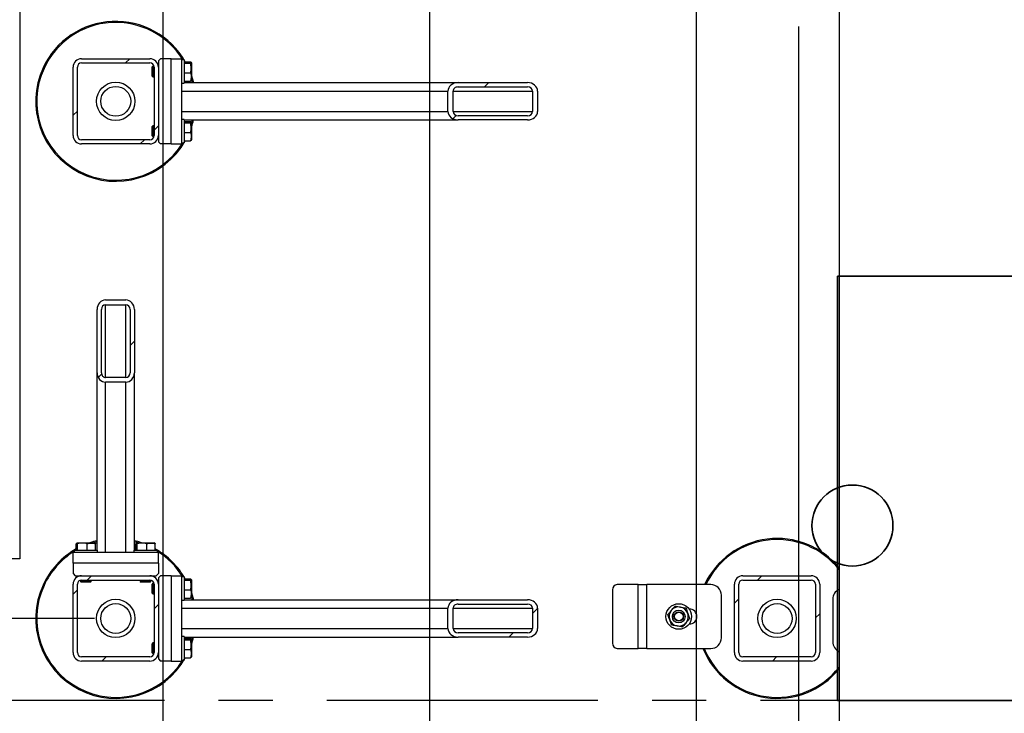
# Model space of a CAD drawing. Header units: millimetres. Extents: x 0 to 844, y 0 to 663.
# Tile 31 of 87: x 399 to 445, y 100 to 132. Entities that reach past the tile are written whole.
import ezdxf

# ---------------------------------------------------------------- set-up
doc = ezdxf.new("R2010")
doc.units = ezdxf.units.MM
doc.linetypes.add('CENTERX2', pattern=[20.32, 12.7, -2.54, 2.54, -2.54])
doc.layers.add('COTES', color=1, linetype='Continuous')
doc.layers.add('TRAIT-FINS', color=9, linetype='Continuous')
doc.layers.add('TRAIT-FORT', color=4, linetype='Continuous', lineweight=25)
doc.styles.add('SLDTEXTSTYLE0', font='TXT', dxfattribs={"width": 0.75})
doc.dimstyles.new('SLDDIMSTYLE3', dxfattribs={"dimtxt": 3, "dimasz": 2, "dimexe": 0, "dimexo": 0.0625, "dimgap": 0.75, "dimtad": 0, "dimtih": 1, "dimtoh": 1, "dimdec": 1, "dimlfac": 20, "dimrnd": 1e-09, "dimzin": 12, "dimdsep": 46, "dimtxsty": 'SLDTEXTSTYLE0', "dimsah": 1, "dimcen": 0.09, "dimadec": 0, "dimazin": 3, "dimtfac": 1, "dimtdec": 1, "dimtofl": 0, "dimtmove": 0, "dimatfit": 3, "dimfxl": 0, "dimfrac": 2, "dimtolj": 1, "dimtzin": 12, "dimarcsym": 0})

# ---------------------------------------------------------------- blocks, each defined once
blk = doc.blocks.new('_D_56')
at = {"layer": 'COTES', "color": 1}
for p, q in [((320.641, 113.852), (320.641, 104.336)), ((402.827, 104.336), (319.641, 104.336))]:
    blk.add_line(p, q, dxfattribs=at)
blk.add_solid([(320.641, 104.336), (321.141, 106.336), (320.141, 106.336)], dxfattribs=at)
at = {"layer": 'COTES', "color": 1, "char_height": 3, "attachment_point": 1, "style": 'SLDTEXTSTYLE0'}
for s, insert in [('Pieds chassis', (280.841, 105.822)), ('1349,7', (306.341, 105.822))]:
    blk.add_mtext(s, dxfattribs=dict(at, insert=insert))
blk = doc.blocks.new('_D_62')
at = {"layer": 'COTES', "color": 1}
for p, q in [((406.041, 138.953), (406.041, 51.932)), ((386.197, 52.932), (406.041, 52.932))]:
    blk.add_line(p, q, dxfattribs=at)
blk.add_solid([(406.041, 52.932), (404.041, 53.432), (404.041, 52.432)], dxfattribs=at)
at = {"layer": 'COTES', "color": 1, "char_height": 3, "attachment_point": 1, "rotation": 90, "style": 'SLDTEXTSTYLE0'}
for s, insert in [('899,1', (404.555, 41.957)), ('Base Colonne', (404.555, 13.79))]:
    blk.add_mtext(s, dxfattribs=dict(at, insert=insert))
blk = doc.blocks.new('_D_63')
at = {"layer": 'COTES', "color": 1}
for p, q in [((418.541, 151.453), (418.541, 51.932)), ((406.041, 52.932), (418.541, 52.932))]:
    blk.add_line(p, q, dxfattribs=at)
blk.add_solid([(418.541, 52.932), (416.541, 53.432), (416.541, 52.432)], dxfattribs=at)
at = {"layer": 'COTES', "color": 1, "char_height": 3, "attachment_point": 1, "rotation": 90, "style": 'SLDTEXTSTYLE0'}
for s, insert in [('1149,1', (417.055, 39.74)), ('Stacis Center', (417.055, 13.057))]:
    blk.add_mtext(s, dxfattribs=dict(at, insert=insert))
blk = doc.blocks.new('_D_64')
at = {"layer": 'COTES', "color": 1}
for p, q in [((431.041, 138.953), (431.041, 51.932)), ((418.541, 52.932), (431.041, 52.932))]:
    blk.add_line(p, q, dxfattribs=at)
blk.add_solid([(431.041, 52.932), (429.041, 53.432), (429.041, 52.432)], dxfattribs=at)
at = {"layer": 'COTES', "color": 1, "char_height": 3, "attachment_point": 1, "rotation": 90, "style": 'SLDTEXTSTYLE0'}
for s, insert in [('1399,1', (429.555, 39.74)), ('Base Colonne', (429.555, 11.574))]:
    blk.add_mtext(s, dxfattribs=dict(at, insert=insert))
blk = doc.blocks.new('_D_65')
at = {"layer": 'COTES', "color": 1}
for p, q in [((435.836, 132.087), (435.836, 51.932)), ((431.041, 52.932), (435.836, 52.932))]:
    blk.add_line(p, q, dxfattribs=at)
blk.add_solid([(435.836, 52.932), (433.836, 53.432), (433.836, 52.432)], dxfattribs=at)
at = {"layer": 'COTES', "color": 1, "char_height": 3, "attachment_point": 1, "rotation": 90, "style": 'SLDTEXTSTYLE0'}
for s, insert in [('1495', (434.35, 43.065)), ('Granit', (434.35, 29.94))]:
    blk.add_mtext(s, dxfattribs=dict(at, insert=insert))
blk = doc.blocks.new('_D_66')
at = {"layer": 'COTES', "color": 1}
for p, q in [((448.827, 163.836), (448.827, 51.932)), ((435.836, 52.932), (448.827, 52.932))]:
    blk.add_line(p, q, dxfattribs=at)
blk.add_solid([(448.827, 52.932), (446.827, 53.432), (446.827, 52.432)], dxfattribs=at)
at = {"layer": 'COTES', "color": 1, "char_height": 3, "attachment_point": 1, "rotation": 90, "style": 'SLDTEXTSTYLE0'}
for s, insert in [('1754,8', (447.341, 38.632)), ('Pieds chassis', (447.341, 13.132))]:
    blk.add_mtext(s, dxfattribs=dict(at, insert=insert))
blk = doc.blocks.new('_D_67')
at = {"layer": 'COTES', "color": 1}
for p, q in [((469.827, 180.336), (469.827, 51.932)), ((448.827, 52.932), (469.827, 52.932))]:
    blk.add_line(p, q, dxfattribs=at)
blk.add_solid([(469.827, 52.932), (467.827, 53.432), (467.827, 52.432)], dxfattribs=at)
at = {"layer": 'COTES', "color": 1, "char_height": 3, "attachment_point": 1, "rotation": 90, "style": 'SLDTEXTSTYLE0'}
for s, insert in [('2174,8', (468.341, 38.632)), ('Pieds chassis', (468.341, 13.132))]:
    blk.add_mtext(s, dxfattribs=dict(at, insert=insert))

msp = doc.modelspace()

# ---------------------------------------------------------------- hatches: boundary and pattern name
at = {"layer": 'TRAIT-FINS'}
h = msp.add_hatch(dxfattribs=at)
h.set_pattern_fill('ANSI31', color=9, angle=3e-322, style=0)
edge = h.paths.add_edge_path(flags=0)
edge.add_arc((402.2273, 126.9857), 0.4, 180, 270)
edge.add_line((402.2273, 126.5857), (405.4273, 126.5857))
edge.add_arc((405.4273, 126.9857), 0.4, 270, 360)
edge.add_line((405.8273, 126.9857), (405.8273, 130.1857))
edge.add_arc((405.4273, 130.1857), 0.4, 0, 90)
edge.add_line((405.4273, 130.5857), (402.2273, 130.5857))
edge.add_arc((402.2273, 130.1857), 0.4, 90, 180)
edge.add_line((401.8273, 130.1857), (401.8273, 126.9857))
edge = h.paths.add_edge_path(flags=0)
edge.add_line((405.4273, 126.7857), (402.2273, 126.7857))
edge.add_arc((402.2273, 126.9857), 0.2, 180, 270, ccw=False)
edge.add_line((402.0273, 126.9857), (402.0273, 130.1857))
edge.add_arc((402.2273, 130.1857), 0.2, 90, 180, ccw=False)
edge.add_line((402.2273, 130.3857), (405.4273, 130.3857))
edge.add_arc((405.4273, 130.1857), 0.2, 0, 90, ccw=False)
edge.add_line((405.6273, 130.1857), (405.6273, 126.9857))
edge.add_arc((405.4273, 126.9857), 0.2, 270, 360, ccw=False)
h = msp.add_hatch(dxfattribs=at)
h.set_pattern_fill('ANSI31', color=9, angle=3e-322, style=0)
edge = h.paths.add_edge_path(flags=0)
edge.add_line((419.8787, 127.7107), (423.1237, 127.7107))
edge.add_ellipse((423.1237, 128.1107), major_axis=(0.4807, 0), ratio=0.8320503, start_angle=270, end_angle=360)
edge.add_line((423.6044, 128.1107), (423.6044, 129.0607))
edge.add_ellipse((423.1237, 129.0607), major_axis=(0.4807, 0), ratio=0.8320503, start_angle=0, end_angle=90)
edge.add_line((423.1237, 129.4607), (419.8787, 129.4607))
edge.add_ellipse((419.8787, 129.0607), major_axis=(0.4807, 0), ratio=0.8320503, start_angle=90, end_angle=180)
edge.add_line((419.3979, 129.0607), (419.3979, 128.1107))
edge.add_ellipse((419.8787, 128.1107), major_axis=(0.4807, 0), ratio=0.8320503, start_angle=180, end_angle=270)
edge = h.paths.add_edge_path(flags=0)
edge.add_line((423.1237, 127.9107), (419.8787, 127.9107))
edge.add_ellipse((419.8787, 128.1107), major_axis=(0.2404, 0), ratio=0.8320503, start_angle=180, end_angle=270, ccw=False)
edge.add_line((419.6383, 128.1107), (419.6383, 129.0607))
edge.add_ellipse((419.8787, 129.0607), major_axis=(0.2404, 0), ratio=0.8320503, start_angle=90, end_angle=180, ccw=False)
edge.add_line((419.8787, 129.2607), (423.1237, 129.2607))
edge.add_ellipse((423.1237, 129.0607), major_axis=(0.2404, 0), ratio=0.8320503, start_angle=0, end_angle=90, ccw=False)
edge.add_line((423.364, 129.0607), (423.364, 128.1107))
edge.add_ellipse((423.1237, 128.1107), major_axis=(0.2404, 0), ratio=0.8320503, start_angle=-90, end_angle=0, ccw=False)
h = msp.add_hatch(dxfattribs=at)
h.set_pattern_fill('ANSI31', color=9, angle=3e-322, style=0)
edge = h.paths.add_edge_path(flags=0)
edge.add_line((404.7023, 115.8575), (404.7023, 118.8286))
edge.add_ellipse((404.3023, 118.8286), major_axis=(0, 0.4402), ratio=0.9087459, start_angle=270, end_angle=360)
edge.add_line((404.3023, 119.2688), (403.3523, 119.2688))
edge.add_ellipse((403.3523, 118.8286), major_axis=(0, 0.4402), ratio=0.9087459, start_angle=0, end_angle=90)
edge.add_line((402.9523, 118.8286), (402.9523, 115.8575))
edge.add_ellipse((403.3523, 115.8575), major_axis=(0, 0.4402), ratio=0.9087459, start_angle=90, end_angle=180)
edge.add_line((403.3523, 115.4173), (404.3023, 115.4173))
edge.add_ellipse((404.3023, 115.8575), major_axis=(0, 0.4402), ratio=0.9087459, start_angle=180, end_angle=270)
edge = h.paths.add_edge_path(flags=0)
edge.add_line((404.5023, 118.8286), (404.5023, 115.8575))
edge.add_ellipse((404.3023, 115.8575), major_axis=(0, 0.2201), ratio=0.9087459, start_angle=180, end_angle=270, ccw=False)
edge.add_line((404.3023, 115.6374), (403.3523, 115.6374))
edge.add_ellipse((403.3523, 115.8575), major_axis=(0, 0.2201), ratio=0.9087459, start_angle=90, end_angle=180, ccw=False)
edge.add_line((403.1523, 115.8575), (403.1523, 118.8286))
edge.add_ellipse((403.3523, 118.8286), major_axis=(0, 0.2201), ratio=0.9087459, start_angle=0, end_angle=90, ccw=False)
edge.add_line((403.3523, 119.0487), (404.3023, 119.0487))
edge.add_ellipse((404.3023, 118.8286), major_axis=(0, 0.2201), ratio=0.9087459, start_angle=-90, end_angle=0, ccw=False)
h = msp.add_hatch(dxfattribs=at)
h.set_pattern_fill('ANSI31', color=9, angle=3e-322, style=0)
edge = h.paths.add_edge_path(flags=0)
edge.add_arc((402.2273, 102.7357), 0.4, 180, 270)
edge.add_line((402.2273, 102.3357), (405.4273, 102.3357))
edge.add_arc((405.4273, 102.7357), 0.4, 270, 360)
edge.add_line((405.8273, 102.7357), (405.8273, 105.9357))
edge.add_arc((405.4273, 105.9357), 0.4, 0, 90)
edge.add_line((405.4273, 106.3357), (402.2273, 106.3357))
edge.add_arc((402.2273, 105.9357), 0.4, 90, 180)
edge.add_line((401.8273, 105.9357), (401.8273, 102.7357))
edge = h.paths.add_edge_path(flags=0)
edge.add_line((405.4273, 102.5357), (402.2273, 102.5357))
edge.add_arc((402.2273, 102.7357), 0.2, 180, 270, ccw=False)
edge.add_line((402.0273, 102.7357), (402.0273, 105.9357))
edge.add_arc((402.2273, 105.9357), 0.2, 90, 180, ccw=False)
edge.add_line((402.2273, 106.1357), (405.4273, 106.1357))
edge.add_arc((405.4273, 105.9357), 0.2, 0, 90, ccw=False)
edge.add_line((405.6273, 105.9357), (405.6273, 102.7357))
edge.add_arc((405.4273, 102.7357), 0.2, 270, 360, ccw=False)
h = msp.add_hatch(dxfattribs=at)
h.set_pattern_fill('ANSI31', color=9, angle=3e-322, style=0)
edge = h.paths.add_edge_path(flags=0)
edge.add_arc((436.4273, 105.9357), 0.4, 0, 90)
edge.add_line((436.4273, 106.3357), (433.2273, 106.3357))
edge.add_arc((433.2273, 105.9357), 0.4, 90, 180)
edge.add_line((432.8273, 105.9357), (432.8273, 102.7357))
edge.add_arc((433.2273, 102.7357), 0.4, 180, 270)
edge.add_line((433.2273, 102.3357), (436.4273, 102.3357))
edge.add_arc((436.4273, 102.7357), 0.4, 270, 360)
edge.add_line((436.8273, 102.7357), (436.8273, 105.9357))
edge = h.paths.add_edge_path(flags=0)
edge.add_line((433.2273, 106.1357), (436.4273, 106.1357))
edge.add_arc((436.4273, 105.9357), 0.2, 0, 90, ccw=False)
edge.add_line((436.6273, 105.9357), (436.6273, 102.7357))
edge.add_arc((436.4273, 102.7357), 0.2, 270, 360, ccw=False)
edge.add_line((436.4273, 102.5357), (433.2273, 102.5357))
edge.add_arc((433.2273, 102.7357), 0.2, 180, 270, ccw=False)
edge.add_line((433.0273, 102.7357), (433.0273, 105.9357))
edge.add_arc((433.2273, 105.9357), 0.2, 90, 180, ccw=False)
h = msp.add_hatch(dxfattribs=at)
h.set_pattern_fill('ANSI31', color=9, angle=3e-322, style=0)
edge = h.paths.add_edge_path(flags=0)
edge.add_line((419.8787, 103.4607), (423.1237, 103.4607))
edge.add_ellipse((423.1237, 103.8607), major_axis=(0.4807, 0), ratio=0.8320503, start_angle=270, end_angle=360)
edge.add_line((423.6044, 103.8607), (423.6044, 104.8107))
edge.add_ellipse((423.1237, 104.8107), major_axis=(0.4807, 0), ratio=0.8320503, start_angle=0, end_angle=90)
edge.add_line((423.1237, 105.2107), (419.8787, 105.2107))
edge.add_ellipse((419.8787, 104.8107), major_axis=(0.4807, 0), ratio=0.8320503, start_angle=90, end_angle=180)
edge.add_line((419.3979, 104.8107), (419.3979, 103.8607))
edge.add_ellipse((419.8787, 103.8607), major_axis=(0.4807, 0), ratio=0.8320503, start_angle=180, end_angle=270)
edge = h.paths.add_edge_path(flags=0)
edge.add_line((423.1237, 103.6607), (419.8787, 103.6607))
edge.add_ellipse((419.8787, 103.8607), major_axis=(0.2404, 0), ratio=0.8320503, start_angle=180, end_angle=270, ccw=False)
edge.add_line((419.6383, 103.8607), (419.6383, 104.8107))
edge.add_ellipse((419.8787, 104.8107), major_axis=(0.2404, 0), ratio=0.8320503, start_angle=90, end_angle=180, ccw=False)
edge.add_line((419.8787, 105.0107), (423.1237, 105.0107))
edge.add_ellipse((423.1237, 104.8107), major_axis=(0.2404, 0), ratio=0.8320503, start_angle=0, end_angle=90, ccw=False)
edge.add_line((423.364, 104.8107), (423.364, 103.8607))
edge.add_ellipse((423.1237, 103.8607), major_axis=(0.2404, 0), ratio=0.8320503, start_angle=-90, end_angle=0, ccw=False)

# ---------------------------------------------------------------- linework, layer by layer
at = {"color": 7, "linetype": 'Continuous'}
for p, q in [((399.3254, 133.0857), (399.3254, 107.1287)), ((399.3254, 107.1287), (361.0876, 107.1287))]:
    msp.add_line(p, q, dxfattribs=at)
at = {"color": 7, "linetype": 'Continuous', "lineweight": 18}
for p, q in [((399.3254, 107.1287), (399.3254, 133.0857)), ((399.3254, 107.1287), (399.3254, 133.0857)), ((361.0876, 107.1287), (399.3254, 107.1287)), ((361.0876, 107.1287), (399.3254, 107.1287))]:
    msp.add_line(p, q, dxfattribs=at)
at = {"color": 1, "lineweight": 35}
for p, q in [((472.6606, 120.3819), (437.6606, 120.3819)), ((437.6606, 120.3819), (437.6606, 100.4819)), ((437.6606, 100.4819), (472.6606, 100.4819))]:
    msp.add_line(p, q, dxfattribs=at)
at = {"color": 7, "linetype": 'CENTERX2'}
msp.add_line((352.766, 100.4981), (469.4212, 100.4981), dxfattribs=at)
at = {"color": 1, "lineweight": 35}
msp.add_circle((438.3606, 108.6919), 1.9, dxfattribs=at)
at = {"layer": 'TRAIT-FORT', "color": 4, "linetype": 'Continuous', "lineweight": 25}
for p, q in [((437.7305, 223.0599), (437.7305, 72.104)), ((401.8273, 126.9857), (401.8273, 130.1857)), ((402.0273, 126.9857), (402.0273, 130.1857)), ((402.2273, 130.5857), (405.4273, 130.5857)), ((402.2273, 130.3857), (405.4273, 130.3857)), ((405.5623, 130.2357), (405.5273, 130.2007)), ((405.5273, 129.7707), (405.5273, 130.2007)), ((405.621, 130.2357), (405.5623, 130.2357)), ((405.5623, 130.2357), (405.5623, 129.7357)), ((405.6273, 130.1857), (405.6273, 126.9857)), ((405.8273, 130.2357), (405.8242, 130.2357)), ((405.9273, 130.5857), (405.8273, 130.4857)), ((405.8273, 130.4857), (405.8273, 130.1857)), ((405.8273, 130.1857), (405.8273, 126.9857)), ((406.4273, 130.5857), (405.9273, 130.5857)), ((406.4273, 126.5857), (406.4273, 130.5857)), ((406.4273, 130.5857), (406.9273, 130.5857)), ((406.9273, 126.5857), (406.9273, 130.5857)), ((407.0273, 130.5357), (406.9273, 130.5357)), ((407.0273, 130.5357), (407.0273, 129.4777)), ((407.0273, 130.4378), (407.3271, 130.4378)), ((407.0273, 130.3772), (407.3271, 130.3772)), ((407.3773, 130.3895), (407.3632, 130.414)), ((407.3773, 130.3895), (407.3773, 129.582)), ((405.5273, 129.7707), (405.5623, 129.7357)), ((405.5623, 129.7357), (405.6273, 129.7357)), ((407.0273, 129.9251), (407.3271, 129.9251)), ((406.9273, 129.4357), (407.0273, 129.4357)), ((407.0273, 129.5337), (407.3271, 129.5337)), ((407.0273, 129.4777), (407.0273, 129.4357)), ((407.0273, 129.4607), (419.8787, 129.4607)), ((407.3632, 129.5574), (407.3773, 129.582)), ((407.4224, 129.4607), (407.3773, 129.6285)), ((419.8787, 129.4607), (423.1237, 129.4607)), ((419.8787, 129.2607), (423.1237, 129.2607)), ((406.9273, 129.0607), (419.3979, 129.0607)), ((419.3979, 128.1107), (419.3979, 129.0607)), ((419.6383, 128.1107), (419.6383, 129.0607)), ((419.6383, 129.0607), (423.364, 129.0607)), ((423.364, 129.0607), (423.364, 128.1107)), ((423.6044, 129.0607), (423.6044, 128.1107)), ((406.9273, 128.1107), (419.3979, 128.1107)), ((419.6383, 128.1107), (423.364, 128.1107)), ((423.1237, 127.9107), (419.8787, 127.9107)), ((405.5623, 127.4357), (405.5273, 127.4007)), ((405.5273, 126.9707), (405.5273, 127.4007)), ((405.6273, 127.4357), (405.5623, 127.4357)), ((405.5623, 127.4357), (405.5623, 126.9357)), ((407.0273, 127.7357), (406.9273, 127.7357)), ((407.0273, 127.7357), (407.0273, 126.6777)), ((407.0273, 127.7107), (419.8787, 127.7107)), ((407.0273, 127.6378), (407.3271, 127.6378)), ((407.0273, 127.5772), (407.3271, 127.5772)), ((407.3773, 127.5895), (407.3632, 127.614)), ((407.3773, 127.5895), (407.3773, 126.782)), ((423.1237, 127.7107), (419.8787, 127.7107)), ((405.5273, 126.9707), (405.5623, 126.9357)), ((405.5623, 126.9357), (405.621, 126.9357)), ((405.8242, 126.9357), (405.8273, 126.9357)), ((405.8273, 126.9857), (405.8273, 126.6857)), ((407.0273, 127.1251), (407.3271, 127.1251)), ((405.4273, 126.7857), (402.2273, 126.7857)), ((405.4273, 126.5857), (402.2273, 126.5857)), ((405.8273, 126.6857), (405.9273, 126.5857)), ((406.4273, 126.5857), (405.9273, 126.5857)), ((406.4273, 126.5857), (406.9273, 126.5857)), ((406.9273, 126.6357), (407.0273, 126.6357)), ((407.0273, 126.7337), (407.3271, 126.7337)), ((407.0273, 126.6777), (407.0273, 126.6357)), ((407.3632, 126.7574), (407.3773, 126.782)), ((403.3523, 119.2688), (404.3023, 119.2688)), ((402.9523, 115.8575), (402.9523, 118.8286)), ((403.1523, 115.8575), (403.1523, 118.8286)), ((403.3523, 119.0487), (404.3023, 119.0487)), ((403.3523, 115.6374), (403.3523, 119.0487)), ((404.3023, 115.6374), (404.3023, 119.0487)), ((404.5023, 118.8286), (404.5023, 115.8575)), ((404.7023, 118.8286), (404.7023, 115.8575)), ((402.9523, 107.5357), (402.9523, 115.8575)), ((404.7023, 107.5357), (404.7023, 115.8575)), ((404.3023, 115.6374), (403.3523, 115.6374)), ((404.3023, 115.4173), (403.3523, 115.4173)), ((403.3523, 107.4357), (403.3523, 115.4173)), ((404.3023, 107.4357), (404.3023, 115.4173)), ((401.9753, 107.5357), (401.9753, 107.8355)), ((402.0236, 107.8857), (401.9991, 107.8715)), ((402.0236, 107.8857), (402.8311, 107.8857)), ((402.0359, 107.5357), (402.0359, 107.8355)), ((402.4879, 107.5357), (402.4879, 107.8355)), ((402.8556, 107.8715), (402.8311, 107.8857)), ((402.8794, 107.5357), (402.8794, 107.8355)), ((404.7753, 107.5357), (404.7753, 107.8355)), ((404.8236, 107.8857), (404.7991, 107.8715)), ((404.8236, 107.8857), (405.6311, 107.8857)), ((404.8359, 107.5357), (404.8359, 107.8355)), ((405.2879, 107.5357), (405.2879, 107.8355)), ((405.6556, 107.8715), (405.6311, 107.8857)), ((405.6794, 107.5357), (405.6794, 107.8355)), ((405.8273, 107.4357), (401.8273, 107.4357)), ((401.8273, 106.9357), (401.8273, 107.4357)), ((401.8773, 107.5357), (401.8773, 107.4357)), ((401.8773, 107.5357), (402.9354, 107.5357)), ((402.9354, 107.5357), (402.9773, 107.5357)), ((402.9773, 107.4357), (402.9773, 107.5357)), ((404.6773, 107.5357), (404.6773, 107.4357)), ((404.6773, 107.5357), (405.7354, 107.5357)), ((405.7354, 107.5357), (405.7773, 107.5357)), ((405.7773, 107.4357), (405.7773, 107.5357)), ((405.8273, 106.9357), (405.8273, 107.4357)), ((405.8273, 106.9357), (401.8273, 106.9357)), ((401.8273, 106.9357), (401.8273, 106.4357)), ((405.8273, 106.9357), (405.8273, 106.4357)), ((401.8273, 106.4357), (401.9273, 106.3357)), ((401.9273, 106.3357), (402.2273, 106.3357)), ((402.1773, 106.3357), (402.1773, 106.3326)), ((402.2273, 106.3357), (405.4273, 106.3357)), ((405.4273, 106.3357), (405.7273, 106.3357)), ((405.4773, 106.3326), (405.4773, 106.3357)), ((405.7273, 106.3357), (405.8273, 106.4357)), ((405.9273, 106.3357), (405.8273, 106.2357)), ((405.8273, 106.2357), (405.8273, 105.9357)), ((406.4273, 106.3357), (405.9273, 106.3357)), ((406.4273, 106.3357), (406.4273, 102.3357)), ((406.4273, 106.3357), (406.9273, 106.3357)), ((406.9273, 102.3357), (406.9273, 106.3357)), ((407.0273, 106.2857), (406.9273, 106.2857)), ((407.0273, 106.2857), (407.0273, 105.2277)), ((407.0273, 106.1878), (407.3271, 106.1878)), ((407.3773, 106.1395), (407.3632, 106.164)), ((433.2273, 106.3357), (436.4273, 106.3357)), ((401.8273, 102.7357), (401.8273, 105.9357)), ((402.0273, 102.7357), (402.0273, 105.9357)), ((402.1773, 106.1294), (402.1773, 106.0707)), ((402.1773, 106.0707), (402.2123, 106.0357)), ((402.1773, 106.0707), (402.6773, 106.0707)), ((402.6423, 106.0357), (402.2123, 106.0357)), ((402.2273, 106.1357), (405.4273, 106.1357)), ((402.6423, 106.0357), (402.6773, 106.0707)), ((402.6773, 106.0707), (402.6773, 106.1357)), ((404.9773, 106.1357), (404.9773, 106.0707)), ((404.9773, 106.0707), (405.0123, 106.0357)), ((404.9773, 106.0707), (405.4773, 106.0707)), ((405.4423, 106.0357), (405.0123, 106.0357)), ((405.4423, 106.0357), (405.4773, 106.0707)), ((405.4773, 106.0707), (405.4773, 106.1294)), ((405.5623, 105.9857), (405.5273, 105.9507)), ((405.5273, 105.5207), (405.5273, 105.9507)), ((405.621, 105.9857), (405.5623, 105.9857)), ((405.5623, 105.9857), (405.5623, 105.4857)), ((405.6273, 105.9357), (405.6273, 102.7357)), ((405.8273, 105.9857), (405.8242, 105.9857)), ((405.8273, 105.9357), (405.8273, 102.7357)), ((407.0273, 106.1272), (407.3271, 106.1272)), ((407.3773, 106.1395), (407.3773, 105.332)), ((428.3182, 105.9259), (427.3285, 105.9259)), ((428.3182, 102.9259), (428.3182, 105.9259)), ((428.3182, 105.9259), (428.7182, 105.9259)), ((431.7182, 105.9259), (428.7182, 105.9259)), ((428.7182, 102.9259), (428.7182, 105.9259)), ((432.8273, 102.7357), (432.8273, 105.9357)), ((433.0273, 102.7357), (433.0273, 105.9357)), ((433.2273, 106.1357), (436.4273, 106.1357)), ((436.6273, 105.9357), (436.6273, 102.7357)), ((436.8273, 105.9357), (436.8273, 102.7357)), ((405.5273, 105.5207), (405.5623, 105.4857)), ((405.5623, 105.4857), (405.6273, 105.4857)), ((407.0273, 105.6751), (407.3271, 105.6751)), ((407.0273, 105.2837), (407.3271, 105.2837)), ((407.3632, 105.3074), (407.3773, 105.332)), ((407.4224, 105.2107), (407.3773, 105.3785)), ((427.112, 105.6759), (427.112, 103.1759)), ((432.2182, 103.4259), (432.2182, 105.4259)), ((437.4364, 105.2455), (437.4364, 103.2455)), ((406.9273, 105.1857), (407.0273, 105.1857)), ((406.9273, 104.8107), (419.3979, 104.8107)), ((407.0273, 105.2277), (407.0273, 105.1857)), ((407.0273, 105.2107), (419.8787, 105.2107)), ((419.3979, 103.8607), (419.3979, 104.8107)), ((419.6383, 103.8607), (419.6383, 104.8107)), ((419.6383, 104.8107), (423.364, 104.8107)), ((419.8787, 105.2107), (423.1237, 105.2107)), ((419.8787, 105.0107), (423.1237, 105.0107)), ((423.364, 104.8107), (423.364, 103.8607)), ((423.6044, 104.8107), (423.6044, 103.8607)), ((430.7182, 104.7759), (430.7056, 104.7759)), ((406.9273, 103.8607), (419.3979, 103.8607)), ((419.6383, 103.8607), (423.364, 103.8607)), ((430.7056, 104.0759), (430.7182, 104.0759)), ((407.0273, 103.4857), (406.9273, 103.4857)), ((407.0273, 103.4857), (407.0273, 102.4277)), ((407.0273, 103.4607), (419.8787, 103.4607)), ((407.0273, 103.3878), (407.3271, 103.3878)), ((423.1237, 103.6607), (419.8787, 103.6607)), ((423.1237, 103.4607), (419.8787, 103.4607)), ((405.5623, 103.1857), (405.5273, 103.1507)), ((405.5273, 102.7207), (405.5273, 103.1507)), ((405.6273, 103.1857), (405.5623, 103.1857)), ((405.5623, 103.1857), (405.5623, 102.6857)), ((407.0273, 103.3272), (407.3271, 103.3272)), ((407.3773, 103.3395), (407.3632, 103.364)), ((407.3773, 103.3395), (407.3773, 102.532)), ((427.3285, 102.9259), (428.3182, 102.9259)), ((428.7182, 102.9259), (428.3182, 102.9259)), ((428.7182, 102.9259), (431.7182, 102.9259)), ((405.4273, 102.5357), (402.2273, 102.5357)), ((405.5273, 102.7207), (405.5623, 102.6857)), ((405.5623, 102.6857), (405.621, 102.6857)), ((405.8242, 102.6857), (405.8273, 102.6857)), ((405.8273, 102.7357), (405.8273, 102.4357)), ((407.0273, 102.8751), (407.3271, 102.8751)), ((407.0273, 102.4837), (407.3271, 102.4837)), ((407.3632, 102.5074), (407.3773, 102.532)), ((436.4273, 102.5357), (433.2273, 102.5357)), ((405.4273, 102.3357), (402.2273, 102.3357)), ((405.8273, 102.4357), (405.9273, 102.3357)), ((406.4273, 102.3357), (405.9273, 102.3357)), ((406.4273, 102.3357), (406.9273, 102.3357)), ((406.9273, 102.3857), (407.0273, 102.3857)), ((407.0273, 102.4277), (407.0273, 102.3857)), ((436.4273, 102.3357), (433.2273, 102.3357))]:
    msp.add_line(p, q, dxfattribs=at)
at = {"layer": 'TRAIT-FORT', "color": 4, "linetype": 'Continuous', "lineweight": 25, "flags": 128}
for points in [[(407.3773, 129.794), (407.4161, 129.6736), (407.4738, 129.4607)], [(407.3773, 127.5429), (407.4048, 127.6416), (407.4224, 127.7107)], [(402.9523, 107.9308), (402.9387, 107.9274), (402.7845, 107.8857)], [(404.8702, 107.8857), (404.7096, 107.929), (404.7023, 107.9308)], [(407.3773, 105.544), (407.4161, 105.4236), (407.4738, 105.2107)], [(407.3773, 103.2929), (407.4048, 103.3916), (407.4224, 103.4607)]]:
    msp.add_lwpolyline(points, dxfattribs=at)
at = {"layer": 'TRAIT-FORT', "color": 4, "linetype": 'Continuous', "lineweight": 25}
for centre, radius in [((403.8273, 128.5857), 0.9), ((403.8273, 128.5857), 0.7), ((403.8273, 104.3357), 0.9), ((434.8273, 104.3357), 0.9), ((403.8273, 104.3357), 0.7), ((430.2182, 104.4259), 0.6), ((434.8273, 104.3357), 0.7), ((430.2182, 104.4259), 0.3), ((430.2182, 104.4259), 0.225), ((430.2182, 104.4259), 0.2)]:
    msp.add_circle(centre, radius, dxfattribs=at)
for centre, radius, start, end in [((403.8273, 128.5857), 3.75, 29.5959, 155.32581), ((403.8273, 128.5857), 3.7, 31.8048, 155.32581), ((402.2273, 130.1857), 0.4, 90, 180), ((402.2273, 130.1857), 0.2, 90, 180), ((405.4273, 130.1857), 0.4, 0, 90), ((405.4273, 130.1857), 0.2, 0, 90), ((403.8273, 128.5857), 3.75, 155.32581, 330.4041), ((403.8273, 128.5857), 3.7, 155.32581, 328.1952), ((403.8273, 128.5857), 3.75, 341.20309, 346.5066), ((402.2273, 126.9857), 0.4, 180, 270), ((402.2273, 126.9857), 0.2, 180, 270), ((405.4273, 126.9857), 0.4, 270, 0), ((405.4273, 126.9857), 0.2, 270, 0), ((434.8273, 104.3357), 3.75, 39.17664, 154.90935), ((434.8273, 104.3357), 3.7, 38.3054, 154.54627), ((403.8273, 104.3357), 3.75, 119.5959, 155.32581), ((403.8273, 104.3357), 3.75, 103.4934, 108.79691), ((403.8273, 104.3357), 3.75, 71.20309, 76.5066), ((403.8273, 104.3357), 3.75, 29.5959, 60.4041), ((403.8273, 104.3357), 3.7, 121.8048, 155.32581), ((403.8273, 104.3357), 3.7, 31.8048, 58.1952), ((402.2273, 105.9357), 0.4, 90, 180), ((405.4273, 105.9357), 0.4, 0, 90), ((433.2273, 105.9357), 0.4, 90, 180), ((436.4273, 105.9357), 0.4, 0, 90), ((403.8273, 104.3357), 3.75, 155.32581, 330.4041), ((403.8273, 104.3357), 3.7, 155.32581, 328.1952), ((402.2273, 105.9357), 0.2, 90, 180), ((405.4273, 105.9357), 0.2, 0, 90), ((427.3466, 105.6915), 0.2351, 94.40195, 183.81126), ((431.7182, 105.4259), 0.5, 0, 90), ((433.2273, 105.9357), 0.2, 90, 180), ((436.4273, 105.9357), 0.2, 0, 90), ((437.9364, 105.2455), 0.5, 114.59322, 180), ((430.2182, 104.4259), 0.45, 79.67209, 139.67209), ((430.2182, 104.4259), 0.45, 19.67209, 79.67209), ((430.7182, 104.4259), 0.35, 270, 90), ((430.2182, 104.4259), 0.45, 139.67209, 199.67209), ((430.2182, 104.4259), 0.45, 319.67209, 19.67209), ((430.2182, 104.4259), 0.45, 199.67209, 259.67209), ((430.2182, 104.4259), 0.45, 259.67209, 319.67209), ((403.8273, 104.3357), 3.75, 341.20309, 346.5066), ((431.7182, 103.4259), 0.5, 270, 0), ((427.3466, 103.1603), 0.2351, 176.18874, 265.59805), ((434.8273, 104.3357), 3.75, 202.08294, 320.81484), ((434.8273, 104.3357), 3.7, 202.39742, 321.72162), ((437.9364, 103.2455), 0.5, 180, 245.60601), ((402.2273, 102.7357), 0.4, 180, 270), ((402.2273, 102.7357), 0.2, 180, 270), ((405.4273, 102.7357), 0.4, 270, 0), ((405.4273, 102.7357), 0.2, 270, 0), ((433.2273, 102.7357), 0.4, 180, 270), ((433.2273, 102.7357), 0.2, 180, 270), ((436.4273, 102.7357), 0.4, 270, 0), ((436.4273, 102.7357), 0.2, 270, 0)]:
    msp.add_arc(centre, radius, start, end, dxfattribs=at)
for centre, major_axis, ratio, start_param, end_param in [((419.8787, 129.0607), (0.4807, 0), 0.8320503, 1.5707963, 3.1415927), ((419.8787, 129.0607), (0.2404, 0), 0.8320503, 1.5707963, 3.1415927), ((423.1237, 129.0607), (0.4807, 0), 0.8320503, 0, 1.5707963), ((423.1237, 129.0607), (0.2404, 0), 0.8320503, 0, 1.5707963), ((419.8787, 128.1107), (0.4807, 0), 0.8320503, 3.1415927, 4.712389), ((419.8787, 128.1107), (0.2404, 0), 0.8320503, 3.1415927, 4.712389), ((423.1237, 128.1107), (0.2404, 0), 0.8320503, 4.712389, 6.2831853), ((423.1237, 128.1107), (0.4807, 0), 0.8320503, 4.712389, 6.2831853), ((403.3523, 118.8286), (0, 0.4402), 0.9087459, 0, 1.5707963), ((404.3023, 118.8286), (0, 0.4402), 0.9087459, 4.712389, 6.2831853), ((403.3523, 118.8286), (0, 0.2201), 0.9087459, 0, 1.5707963), ((404.3023, 118.8286), (0, 0.2201), 0.9087459, 4.712389, 6.2831853), ((403.3523, 115.8575), (0, 0.4402), 0.9087459, 1.5707963, 3.1415927), ((403.3523, 115.8575), (0, 0.2201), 0.9087459, 1.5707963, 3.1415927), ((404.3023, 115.8575), (0, 0.4402), 0.9087459, 3.1415927, 4.712389), ((404.3023, 115.8575), (0, 0.2201), 0.9087459, 3.1415927, 4.712389), ((419.8787, 104.8107), (0.4807, 0), 0.8320503, 1.5707963, 3.1415927), ((419.8787, 104.8107), (0.2404, 0), 0.8320503, 1.5707963, 3.1415927), ((423.1237, 104.8107), (0.4807, 0), 0.8320503, 0, 1.5707963), ((423.1237, 104.8107), (0.2404, 0), 0.8320503, 0, 1.5707963), ((419.8787, 103.8607), (0.4807, 0), 0.8320503, 3.1415927, 4.712389), ((419.8787, 103.8607), (0.2404, 0), 0.8320503, 3.1415927, 4.712389), ((423.1237, 103.8607), (0.4807, 0), 0.8320503, 4.712389, 6.2831853), ((423.1237, 103.8607), (0.2404, 0), 0.8320503, 4.712389, 6.2831853)]:
    msp.add_ellipse(centre, major_axis=major_axis, ratio=ratio, start_param=start_param, end_param=end_param, dxfattribs=at)
for points, knots in [([(407.3271, 130.4378), (407.3423, 130.43), (407.3674, 130.4173), (407.3651, 130.3988), (407.3476, 130.3864), (407.3317, 130.3792), (407.3271, 130.3772)], [0, 0, 0, 0, 0.3855495, 0.6376419, 0.8965462, 1, 1, 1, 1]), ([(407.3271, 129.9251), (407.3381, 129.9643), (407.3602, 130.0437), (407.3683, 130.1612), (407.3564, 130.2735), (407.3369, 130.3424), (407.3271, 130.3772)], [0, 0, 0, 0, 0.2646049, 0.5349477, 0.7653431, 1, 1, 1, 1]), ([(407.3271, 129.9251), (407.3381, 129.8911), (407.3602, 129.8224), (407.3683, 129.7207), (407.3564, 129.6234), (407.3369, 129.5638), (407.3271, 129.5337)], [0, 0, 0, 0, 0.2646049, 0.5349477, 0.7653431, 1, 1, 1, 1]), ([(407.362, 129.5575), (407.362, 129.5568), (407.3621, 129.5508), (407.3472, 129.5429), (407.3316, 129.5357), (407.3271, 129.5337)], [0, 0, 0, 0, 0.0822371, 0.7379774, 1, 1, 1, 1]), ([(407.3271, 127.6378), (407.3423, 127.63), (407.3674, 127.6173), (407.3651, 127.5988), (407.3476, 127.5864), (407.3317, 127.5792), (407.3271, 127.5772)], [0, 0, 0, 0, 0.3855495, 0.6376419, 0.8965462, 1, 1, 1, 1]), ([(407.3271, 127.1251), (407.3381, 127.1643), (407.3602, 127.2437), (407.3683, 127.3612), (407.3564, 127.4735), (407.3369, 127.5424), (407.3271, 127.5772)], [0, 0, 0, 0, 0.2646049, 0.5349477, 0.7653431, 1, 1, 1, 1]), ([(407.3271, 127.1251), (407.3381, 127.0911), (407.3602, 127.0224), (407.3683, 126.9207), (407.3564, 126.8234), (407.3369, 126.7638), (407.3271, 126.7337)], [0, 0, 0, 0, 0.2646049, 0.5349477, 0.7653431, 1, 1, 1, 1]), ([(407.362, 126.7575), (407.362, 126.7568), (407.3621, 126.7508), (407.3472, 126.7429), (407.3316, 126.7357), (407.3271, 126.7337)], [0, 0, 0, 0, 0.0822371, 0.7379774, 1, 1, 1, 1]), ([(401.9753, 107.8355), (401.983, 107.8507), (401.9957, 107.8758), (402.0142, 107.8735), (402.0267, 107.856), (402.0338, 107.84), (402.0359, 107.8355)], [0, 0, 0, 0, 0.3855495, 0.6376419, 0.8965462, 1, 1, 1, 1]), ([(402.4879, 107.8355), (402.4487, 107.8464), (402.3694, 107.8686), (402.2519, 107.8767), (402.1395, 107.8648), (402.0706, 107.8453), (402.0359, 107.8355)], [0, 0, 0, 0, 0.2646049, 0.5349477, 0.7653431, 1, 1, 1, 1]), ([(402.4879, 107.8355), (402.5219, 107.8464), (402.5906, 107.8686), (402.6924, 107.8767), (402.7897, 107.8648), (402.8493, 107.8453), (402.8794, 107.8355)], [0, 0, 0, 0, 0.2646049, 0.5349477, 0.7653431, 1, 1, 1, 1]), ([(402.8556, 107.8704), (402.8562, 107.8704), (402.8622, 107.8704), (402.8702, 107.8556), (402.8773, 107.8399), (402.8794, 107.8355)], [0, 0, 0, 0, 0.0822371, 0.7379774, 1, 1, 1, 1]), ([(404.7753, 107.8355), (404.783, 107.8507), (404.7957, 107.8758), (404.8142, 107.8735), (404.8267, 107.856), (404.8338, 107.84), (404.8359, 107.8355)], [0, 0, 0, 0, 0.3855495, 0.6376419, 0.8965462, 1, 1, 1, 1]), ([(405.2879, 107.8355), (405.2487, 107.8464), (405.1694, 107.8686), (405.0519, 107.8767), (404.9395, 107.8648), (404.8706, 107.8453), (404.8359, 107.8355)], [0, 0, 0, 0, 0.2646049, 0.5349477, 0.7653431, 1, 1, 1, 1]), ([(405.2879, 107.8355), (405.3219, 107.8464), (405.3906, 107.8686), (405.4924, 107.8767), (405.5897, 107.8648), (405.6493, 107.8453), (405.6794, 107.8355)], [0, 0, 0, 0, 0.2646049, 0.5349477, 0.7653431, 1, 1, 1, 1]), ([(405.6556, 107.8704), (405.6562, 107.8704), (405.6622, 107.8704), (405.6702, 107.8556), (405.6773, 107.8399), (405.6794, 107.8355)], [0, 0, 0, 0, 0.0822371, 0.7379774, 1, 1, 1, 1]), ([(407.3271, 106.1878), (407.3423, 106.18), (407.3674, 106.1673), (407.3651, 106.1488), (407.3476, 106.1364), (407.3317, 106.1292), (407.3271, 106.1272)], [0, 0, 0, 0, 0.3855495, 0.6376419, 0.8965462, 1, 1, 1, 1]), ([(407.3271, 105.6751), (407.3381, 105.7143), (407.3602, 105.7937), (407.3683, 105.9112), (407.3564, 106.0235), (407.3369, 106.0924), (407.3271, 106.1272)], [0, 0, 0, 0, 0.2646049, 0.5349477, 0.7653431, 1, 1, 1, 1]), ([(407.3271, 105.6751), (407.3381, 105.6411), (407.3602, 105.5724), (407.3683, 105.4707), (407.3564, 105.3734), (407.3369, 105.3138), (407.3271, 105.2837)], [0, 0, 0, 0, 0.2646049, 0.5349477, 0.7653431, 1, 1, 1, 1]), ([(407.362, 105.3075), (407.362, 105.3068), (407.3621, 105.3008), (407.3472, 105.2929), (407.3316, 105.2857), (407.3271, 105.2837)], [0, 0, 0, 0, 0.0822371, 0.7379774, 1, 1, 1, 1]), ([(429.8752, 104.7171), (429.8989, 104.7451), (429.947, 104.8017), (430.0028, 104.8674), (430.0345, 104.9049), (430.0433, 104.9152)], [0, 0, 0, 0, 0.413688, 0.8380277, 1, 1, 1, 1]), ([(430.0433, 104.9152), (430.0843, 104.9077), (430.1673, 104.8926), (430.2546, 104.8767), (430.2989, 104.8686)], [0, 0, 0, 0, 0.4932444, 1, 1, 1, 1]), ([(430.2989, 104.8686), (430.335, 104.862), (430.4081, 104.8487), (430.4929, 104.8333), (430.5412, 104.8245), (430.5545, 104.822)], [0, 0, 0, 0, 0.413688, 0.8380277, 1, 1, 1, 1]), ([(430.5545, 104.822), (430.5685, 104.7828), (430.5969, 104.7034), (430.6268, 104.6198), (430.642, 104.5774)], [0, 0, 0, 0, 0.4932444, 1, 1, 1, 1]), ([(429.707, 104.5191), (429.734, 104.5508), (429.7886, 104.6151), (429.8461, 104.6828), (429.8752, 104.7171)], [0, 0, 0, 0, 0.49324437, 1, 1, 1, 1]), ([(429.7945, 104.2744), (429.7821, 104.3089), (429.7571, 104.3789), (429.7281, 104.4601), (429.7116, 104.5063), (429.707, 104.5191)], [0, 0, 0, 0, 0.413688, 0.8380277, 1, 1, 1, 1]), ([(430.7294, 104.3327), (430.7025, 104.301), (430.6479, 104.2367), (430.5904, 104.169), (430.5613, 104.1347)], [0, 0, 0, 0, 0.4932444, 1, 1, 1, 1]), ([(430.642, 104.5774), (430.6543, 104.5429), (430.6793, 104.4729), (430.7083, 104.3917), (430.7249, 104.3455), (430.7294, 104.3327)], [0, 0, 0, 0, 0.413688, 0.8380277, 1, 1, 1, 1]), ([(429.882, 104.0298), (429.8679, 104.069), (429.8395, 104.1484), (429.8096, 104.232), (429.7945, 104.2744)], [0, 0, 0, 0, 0.4932444, 1, 1, 1, 1]), ([(430.1376, 103.9832), (430.1015, 103.9898), (430.0284, 104.0031), (429.9436, 104.0185), (429.8953, 104.0273), (429.882, 104.0298)], [0, 0, 0, 0, 0.413688, 0.8380277, 1, 1, 1, 1]), ([(430.3931, 103.9366), (430.3522, 103.9441), (430.2692, 103.9592), (430.1818, 103.9751), (430.1376, 103.9832)], [0, 0, 0, 0, 0.4932444, 1, 1, 1, 1]), ([(430.5613, 104.1347), (430.5376, 104.1067), (430.4895, 104.0501), (430.4337, 103.9844), (430.4019, 103.9469), (430.3931, 103.9366)], [0, 0, 0, 0, 0.413688, 0.83802774, 1, 1, 1, 1]), ([(407.3271, 103.3878), (407.3423, 103.38), (407.3674, 103.3673), (407.3651, 103.3488), (407.3476, 103.3364), (407.3317, 103.3292), (407.3271, 103.3272)], [0, 0, 0, 0, 0.3855495, 0.6376419, 0.8965462, 1, 1, 1, 1]), ([(407.3271, 102.8751), (407.3381, 102.9143), (407.3602, 102.9937), (407.3683, 103.1112), (407.3564, 103.2235), (407.3369, 103.2924), (407.3271, 103.3272)], [0, 0, 0, 0, 0.2646049, 0.5349477, 0.7653431, 1, 1, 1, 1]), ([(407.3271, 102.8751), (407.3381, 102.8411), (407.3602, 102.7724), (407.3683, 102.6707), (407.3564, 102.5734), (407.3369, 102.5138), (407.3271, 102.4837)], [0, 0, 0, 0, 0.2646049, 0.5349477, 0.7653431, 1, 1, 1, 1]), ([(407.362, 102.5075), (407.362, 102.5068), (407.3621, 102.5008), (407.3472, 102.4929), (407.3316, 102.4857), (407.3271, 102.4837)], [0, 0, 0, 0, 0.0822371, 0.7379774, 1, 1, 1, 1])]:
    msp.add_open_spline(points, degree=3, knots=knots, dxfattribs=at)

# ---------------------------------------------------------------- dimensions: what is measured, and where the dimension line sits
at = {"layer": 'COTES', "color": 1}
for feature_location, offset, dtype, origin, text, picture, middle in [((469.8273, 181.3357), (0, -129.4037), 1, (361.0876, 107.1307), 'Pieds chassis <> ', '_D_67', (469.8273, 32.532)), ((403.8273, 104.3357), (-84.1862, 0), 0, (361.0876, 171.8207), 'Pieds chassis <> ', '_D_56', (300.2411, 104.3357)), ((448.8273, 164.8357), (0, -112.9037), 1, (361.0876, 107.1307), 'Pieds chassis <> ', '_D_66', (448.8273, 32.532)), ((418.5405, 152.4532), (0, -100.5212), 1, (361.0876, 107.1307), 'Stacis Center <>', '_D_63', (418.5405, 32.4945)), ((406.0405, 139.9532), (0, -88.0212), 1, (361.0876, 107.1307), 'Base Colonne <>', '_D_62', (406.0405, 32.8612)), ((431.0405, 139.9532), (0, -88.0212), 1, (361.0876, 107.1307), 'Base Colonne <>', '_D_64', (431.0405, 31.7528)), ((435.8356, 133.0869), (0, -81.1549), 1, (361.0876, 107.1307), 'Granit <>', '_D_65', (435.8356, 40.9362))]:
    dim = msp.add_ordinate_dim(feature_location=feature_location, offset=offset, dtype=dtype, origin=origin, text=text, dimstyle='SLDDIMSTYLE3', dxfattribs=at)
    dim.commit()
    dim.dimension.update_dxf_attribs({"geometry": picture, "text_midpoint": middle})

doc.saveas('drawing.dxf')
